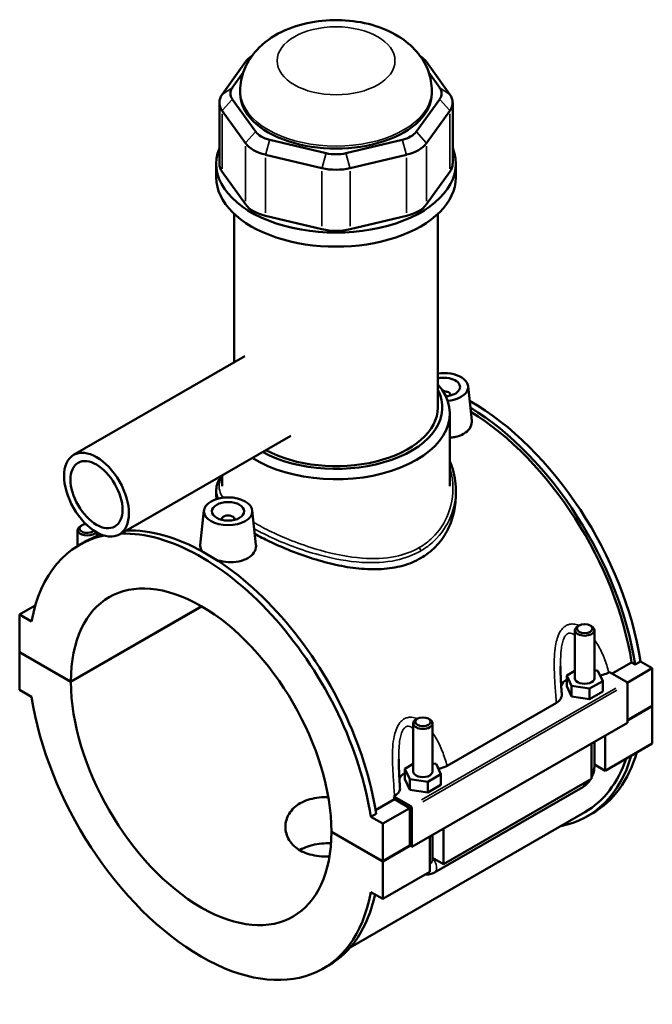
# Model space of a CAD drawing. Header units: inches. Extents: x -1.3 to 48.5, y -1.8 to 47.8.
# Tile 8 of 8: x 40.8 to 48.5, y 35.8 to 47.8. Entities that reach past the tile are written whole.
import ezdxf

# ---------------------------------------------------------------- set-up
doc = ezdxf.new("R2010")
doc.units = ezdxf.units.IN
doc.header["$MEASUREMENT"] = 0
doc.layers.add('Visible (ANSI)', color=7, linetype='Continuous', lineweight=50)
doc.layers.add('Visible Narrow (ANSI)', color=7, linetype='Continuous', lineweight=35)

msp = doc.modelspace()

# ---------------------------------------------------------------- linework, layer by layer
at = {"layer": 'Visible (ANSI)'}
for p, q in [((43.588, 47.303), (43.303, 46.906)), ((46.08, 46.906), (45.795, 47.303)), ((43.427, 46.987), (43.561, 47.172)), ((45.823, 47.172), (45.956, 46.987)), ((43.524, 46.918), (43.524, 46.949)), ((45.86, 46.918), (45.86, 46.949)), ((43.269, 46.807), (43.269, 46.063)), ((43.713, 46.452), (43.427, 46.848)), ((45.956, 46.848), (45.671, 46.452)), ((46.115, 46.807), (46.115, 46.063)), ((43.303, 46.708), (43.588, 46.312)), ((45.795, 46.312), (46.08, 46.708)), ((44.571, 46.19), (43.883, 46.354)), ((45.5, 46.354), (44.812, 46.19)), ((43.831, 46.172), (44.52, 46.008)), ((44.864, 46.008), (45.552, 46.172)), ((43.232, 45.892), (43.232, 46.063)), ((43.588, 45.567), (43.303, 45.964)), ((46.08, 45.964), (45.795, 45.567)), ((46.152, 45.892), (46.152, 46.063)), ((43.451, 43.643), (43.451, 45.449)), ((44.52, 45.263), (43.831, 45.427)), ((45.552, 45.427), (44.864, 45.263)), ((45.933, 43.09), (45.933, 45.449)), ((43.58, 43.717), (41.492, 42.515)), ((46.302, 43.352), (46.347, 42.931)), ((46.086, 43.245), (46.086, 43.237)), ((46.079, 42.131), (46.079, 43.016)), ((44.139, 42.747), (42.051, 41.544)), ((43.305, 42.131), (43.305, 42.266)), ((43.232, 42.087), (43.232, 42.015)), ((46.152, 42.087), (46.152, 42.015)), ((43.082, 41.837), (43.036, 41.415)), ((43.671, 41.837), (43.716, 41.417)), ((41.592, 41.656), (41.575, 41.647)), ((43.298, 41.722), (43.298, 41.73)), ((43.455, 41.722), (43.455, 41.73)), ((41.541, 41.404), (41.541, 41.599)), ((41.777, 41.524), (41.777, 41.568)), ((41.561, 41.416), (41.627, 41.454)), ((41.025, 40.679), (40.834, 40.569)), ((40.979, 40.485), (40.834, 40.569)), ((40.834, 40.569), (40.834, 40.111)), ((41.459, 39.751), (43.052, 40.669)), ((43.055, 40.667), (41.459, 39.748)), ((47.657, 40.436), (47.64, 40.426)), ((47.791, 40.436), (47.808, 40.426)), ((47.606, 39.792), (47.606, 40.378)), ((47.842, 39.792), (47.842, 40.378)), ((40.834, 40.111), (41.459, 39.751)), ((40.834, 40.108), (40.837, 40.11)), ((40.834, 40.108), (40.834, 39.651)), ((41.459, 39.748), (40.834, 40.108)), ((48.061, 39.848), (48.296, 39.983)), ((48.338, 39.959), (48.296, 39.983)), ((48.404, 39.997), (48.338, 39.959)), ((48.404, 39.997), (48.549, 39.913)), ((47.606, 39.884), (47.505, 39.825)), ((47.885, 39.884), (47.842, 39.891)), ((47.944, 39.758), (47.885, 39.884)), ((48.018, 39.862), (48.027, 39.867)), ((48.027, 39.867), (48.234, 39.748)), ((48.549, 39.913), (48.244, 39.737)), ((48.549, 39.913), (48.549, 39.456)), ((47.505, 39.825), (47.564, 39.699)), ((47.505, 39.697), (47.505, 39.825)), ((47.783, 39.665), (47.944, 39.758)), ((47.944, 39.629), (47.944, 39.758)), ((48.248, 39.724), (48.248, 39.25)), ((40.834, 39.651), (40.979, 39.567)), ((47.505, 39.697), (47.564, 39.57)), ((47.564, 39.57), (47.564, 39.699)), ((47.564, 39.699), (47.783, 39.665)), ((47.783, 39.536), (47.783, 39.665)), ((47.783, 39.536), (47.944, 39.629)), ((46.046, 38.726), (47.379, 39.493)), ((47.564, 39.57), (47.783, 39.536)), ((48.248, 39.282), (48.549, 39.456)), ((48.549, 39.452), (48.248, 39.279)), ((48.546, 39.454), (48.549, 39.452)), ((48.549, 39.452), (48.549, 38.995)), ((48.248, 39.25), (45.618, 37.736)), ((45.633, 39.242), (45.633, 38.655)), ((45.684, 39.3), (45.668, 39.29)), ((45.819, 39.3), (45.835, 39.29)), ((45.87, 39.242), (45.87, 38.655)), ((47.808, 38.568), (47.808, 38.997)), ((47.842, 38.712), (47.842, 39.017)), ((47.975, 39.093), (47.975, 38.664)), ((48.549, 38.995), (47.975, 38.664)), ((45.912, 38.748), (45.87, 38.755)), ((45.633, 38.748), (45.532, 38.689)), ((45.532, 38.689), (45.591, 38.563)), ((45.532, 38.561), (45.532, 38.689)), ((45.971, 38.622), (45.912, 38.748)), ((47.975, 38.664), (47.842, 38.741)), ((45.532, 38.561), (45.591, 38.434)), ((45.591, 38.434), (45.591, 38.563)), ((45.591, 38.563), (45.81, 38.529)), ((45.81, 38.529), (45.971, 38.622)), ((45.81, 38.4), (45.81, 38.529)), ((45.971, 38.493), (45.971, 38.622)), ((47.808, 38.568), (46.002, 37.528)), ((45.591, 38.434), (45.81, 38.4)), ((45.81, 38.4), (45.971, 38.493)), ((45.894, 37.426), (47.7, 38.465)), ((45.175, 38.185), (45.403, 38.317)), ((45.397, 38.352), (45.406, 38.357)), ((45.604, 38.233), (45.397, 38.352)), ((45.59, 38.209), (45.403, 38.317)), ((47.727, 38.16), (44.865, 36.512)), ((45.59, 38.209), (45.261, 38.02)), ((45.59, 37.752), (45.59, 38.209)), ((45.618, 37.736), (45.618, 38.209)), ((45.182, 38.141), (45.116, 38.103)), ((45.261, 38.02), (45.116, 38.103)), ((47.756, 38.11), (47.822, 38.148)), ((44.636, 37.922), (45.261, 37.562)), ((44.636, 37.919), (44.639, 37.921)), ((45.261, 37.559), (44.636, 37.919)), ((45.261, 37.562), (45.261, 38.02)), ((46.002, 37.957), (46.002, 37.528)), ((45.835, 37.432), (45.835, 37.861)), ((45.87, 37.881), (45.87, 37.576)), ((45.261, 37.562), (45.59, 37.752)), ((45.592, 37.75), (45.261, 37.559)), ((45.59, 37.752), (45.618, 37.736)), ((45.261, 37.102), (45.261, 37.559)), ((46.002, 37.528), (45.87, 37.605)), ((45.835, 37.432), (45.261, 37.102)), ((45.116, 37.185), (45.261, 37.102)), ((44.534, 36.254), (44.6, 36.292))]:
    msp.add_line(p, q, dxfattribs=at)
for centre, major_axis, ratio, start_param, end_param in [((44.003, 47.204), (-0.449, 0), 0.575862, 5.557735, 5.890486), ((45.38, 47.204), (-0.449, 0), 0.575862, 3.534292, 3.867042), ((43.718, 46.918), (-0.314, 0), 0.575862, 5.890486, 6.675884), ((44.692, 46.918), (-1.168, 0), 0.575862, 0, 3.141593), ((45.665, 46.918), (0.314, 0), 0.575862, 5.890486, 6.675884), ((43.718, 46.807), (-0.449, 0), 0.575862, 5.890486, 6.675884), ((45.665, 46.807), (0.449, 0), 0.575862, 5.890486, 6.675884), ((44.003, 46.521), (-0.314, 0), 0.575862, 0.392699, 1.178097), ((45.38, 46.521), (0.314, 0), 0.575862, 5.105088, 5.890486), ((44.692, 46.063), (-1.46, 0), 0.575862, 6.057534, 9.650429), ((44.003, 46.411), (0.449, 0), 0.575862, 3.534292, 4.31969), ((45.38, 46.411), (0.449, 0), 0.575862, 5.105088, 5.890486), ((44.692, 46.357), (-0.314, 0), 0.575862, 1.178097, 1.963495), ((43.718, 46.063), (-0.449, 0), 0.575862, 0, 0.392699), ((44.692, 46.247), (0.449, 0), 0.575862, 4.31969, 5.105088), ((45.665, 46.063), (0.449, 0), 0.575862, 5.890486, 6.283185), ((44.692, 45.892), (-1.46, 0), 0.575862, 0, 3.141593), ((44.003, 45.666), (-0.449, 0), 0.575862, 0.392699, 1.178097), ((45.38, 45.666), (0.449, 0), 0.575862, 5.105088, 5.890486), ((44.692, 45.502), (-0.449, 0), 0.575862, 1.178097, 1.963495), ((46.007, 43.341), (0.295, 0), 0.575862, 4.864464, 8.108236), ((46.007, 43.341), (0.197, 0), 0.575862, 4.82369, 8.240845), ((44.692, 43.016), (1.387, 0), 0.575862, 3.883991, 6.74614), ((44.692, 43.09), (1.297, 0), 0.575862, 3.950562, 6.578502), ((46.007, 43.245), (0.0787, 0), 0.575862, 6.114496, 8.005755), ((44.692, 43.09), (1.241, 0), 0.575862, 3.951628, 6.283185), ((46.336, 40.729), (-1.486, 2.581), 0.578093, 4.118597, 5.506763), ((46.27, 40.691), (1.486, -2.581), 0.578093, 0.977004, 2.329781), ((46.27, 40.691), (-1.457, 2.53), 0.578093, 4.122438, 5.468151), ((43.376, 41.73), (-0.0787, 0), 0.575862, 2.972903, 6.451874), ((41.659, 41.599), (0.118, 0), 0.575862, 2.360047, 5.898305), ((41.659, 41.618), (-0.0945, 0), 0.575862, 4.897983, 8.896327), ((43.048, 38.835), (-1.486, 2.581), 0.578093, 6.096401, 6.880845), ((43.113, 38.873), (-1.486, 2.581), 0.578093, 6.154906, 6.283185), ((43.048, 38.835), (-1.486, 2.581), 0.578093, 4.118597, 5.982807), ((43.113, 38.873), (-1.486, 2.581), 0.578093, 4.118597, 5.982807), ((43.048, 38.835), (-1.121, 1.946), 0.578093, 3.929801, 7.069641), ((47.724, 40.378), (-0.118, 0), 0.575862, 5.50164, 10.206324), ((43.048, 38.835), (1.121, -1.946), 0.578093, 3.929801, 7.069641), ((47.724, 39.663), (-0.295, 0), 0.575862, 5.550783, 6.037695), ((47.724, 39.792), (-0.118, 0), 0.575862, 0, 3.141593), ((48.234, 39.732), (-0.0098, 0.0171), 0.578093, 3.928925, 5.499721), ((43.048, 38.835), (1.486, -2.581), 0.578093, 4.118597, 6.880845), ((45.751, 39.242), (-0.118, 0), 0.575862, 5.50164, 10.206324), ((46.336, 40.729), (1.486, -2.581), 0.578093, 0, 0.504816), ((46.27, 40.691), (1.486, -2.581), 0.578093, 6.084831, 6.788002), ((46.27, 40.691), (1.457, -2.53), 0.578093, 0, 0.467343), ((45.751, 38.527), (-0.295, 0), 0.575862, 5.550783, 6.037695), ((45.751, 38.655), (-0.118, 0), 0.575862, 0, 3.141593), ((43.376, 39.024), (-1.457, 2.53), 0.578093, 4.122438, 4.136197), ((45.604, 38.217), (0.0098, -0.0171), 0.578093, 0.787332, 2.358128), ((43.113, 38.873), (1.486, -2.581), 0.578093, 0, 0.565884)]:
    msp.add_ellipse(centre, major_axis=major_axis, ratio=ratio, start_param=start_param, end_param=end_param, dxfattribs=at)
for centre, major_axis, ratio in [((41.771, 42.029), (-0.279, 0.485), 0.578093), ((41.771, 42.029), (-0.224, 0.388), 0.578093), ((43.376, 41.826), (0.295, 0), 0.575862), ((43.376, 41.826), (0.197, 0), 0.575862), ((47.724, 40.397), (0.0945, 0), 0.575862), ((45.751, 39.261), (0.0945, 0), 0.575862)]:
    msp.add_ellipse(centre, major_axis=major_axis, ratio=ratio, dxfattribs=at)
for points, knots in [([(45.86, 46.949), (45.86, 47.031), (45.844, 47.112), (45.789, 47.267), (45.746, 47.339), (45.636, 47.477), (45.565, 47.539), (45.392, 47.656), (45.287, 47.704), (45.057, 47.777), (44.932, 47.8), (44.68, 47.817), (44.554, 47.811), (44.307, 47.772), (44.186, 47.738), (43.958, 47.638), (43.85, 47.571), (43.681, 47.404), (43.614, 47.312), (43.541, 47.124), (43.524, 47.037), (43.524, 46.949)], [0.785398, 0.785398, 0.785398, 0.785398, 0.990781, 0.990781, 1.213956, 1.213956, 1.492047, 1.492047, 1.849748, 1.849748, 2.239826, 2.239826, 2.624771, 2.624771, 3.011844, 3.011844, 3.397733, 3.397733, 3.707065, 3.707065, 3.926991, 3.926991, 3.926991, 3.926991]), ([(46.347, 42.931), (46.347, 42.927), (46.347, 42.922), (46.348, 42.891), (46.339, 42.863), (46.305, 42.811), (46.279, 42.788), (46.248, 42.771)], [4.5118155, 4.5118155, 4.5118155, 4.5118155, 4.5655508, 4.5655508, 4.8918836, 4.8918836, 5.2182164, 5.2182164, 5.2182164, 5.2182164]), ([(46.248, 42.771), (46.218, 42.754), (46.18, 42.739), (46.118, 42.727), (46.099, 42.725), (46.079, 42.723)], [0, 0, 0, 0, 0.3263328, 0.3263328, 0.4749557, 0.4749557, 0.4749557, 0.4749557]), ([(46.079, 42.44), (46.088, 42.418), (46.097, 42.396), (46.12, 42.327), (46.132, 42.28), (46.148, 42.184), (46.152, 42.136), (46.152, 42.087)], [30.152517, 30.152517, 30.152517, 30.152517, 30.379459, 30.379459, 30.841133, 30.841133, 31.302808, 31.302808, 31.302808, 31.302808]), ([(43.232, 42.087), (43.232, 42.117), (43.237, 42.146), (43.259, 42.205), (43.275, 42.233), (43.296, 42.261)], [19.919116, 19.919116, 19.919116, 19.919116, 20.42813, 20.42813, 20.952165, 20.952165, 20.952165, 20.952165]), ([(46.152, 42.015), (46.152, 41.943), (46.143, 41.868), (46.107, 41.721), (46.079, 41.648), (46.006, 41.513), (45.959, 41.45), (45.852, 41.34), (45.79, 41.293), (45.724, 41.255)], [19.951937, 19.951937, 19.951937, 19.951937, 20.665618, 20.665618, 21.379298, 21.379298, 22.092979, 22.092979, 22.80666, 22.80666, 22.80666, 22.80666]), ([(45.724, 41.255), (45.658, 41.217), (45.583, 41.185), (45.422, 41.141), (45.336, 41.127), (45.156, 41.117), (45.063, 41.12), (44.876, 41.138), (44.782, 41.154), (44.601, 41.194), (44.508, 41.219), (44.321, 41.277), (44.228, 41.311), (44.048, 41.382), (43.961, 41.42), (43.817, 41.489), (43.757, 41.52), (43.702, 41.55)], [0, 0, 0, 0, 0.713681, 0.713681, 1.427362, 1.427362, 2.141043, 2.141043, 2.854724, 2.854724, 3.566459, 3.566459, 4.278194, 4.278194, 4.98993, 4.98993, 5.552735, 5.552735, 5.552735, 5.552735]), ([(43.06, 41.338), (43.044, 41.36), (43.036, 41.382), (43.036, 41.407), (43.036, 41.411), (43.036, 41.415)], [4.2567096, 4.2567096, 4.2567096, 4.2567096, 4.5655508, 4.5655508, 4.6175893, 4.6175893, 4.6175893, 4.6175893]), ([(43.716, 41.417), (43.717, 41.412), (43.717, 41.408), (43.717, 41.377), (43.709, 41.348), (43.674, 41.297), (43.648, 41.274), (43.618, 41.256)], [7.1209237, 7.1209237, 7.1209237, 7.1209237, 7.174659, 7.174659, 7.5009918, 7.5009918, 7.8273246, 7.8273246, 7.8273246, 7.8273246]), ([(43.618, 41.256), (43.588, 41.239), (43.549, 41.225), (43.465, 41.208), (43.42, 41.205), (43.334, 41.21), (43.289, 41.217), (43.245, 41.229), (43.243, 41.229), (43.241, 41.23)], [2.6091082, 2.6091082, 2.6091082, 2.6091082, 2.935441, 2.935441, 3.2617737, 3.2617737, 3.587718, 3.587718, 3.6024312, 3.6024312, 3.6024312, 3.6024312]), ([(47.445, 39.593), (47.444, 39.616), (47.442, 39.639), (47.439, 39.686), (47.437, 39.709), (47.435, 39.756), (47.434, 39.779), (47.431, 39.826), (47.431, 39.849), (47.429, 39.895), (47.429, 39.917), (47.429, 39.94)], [0.6522169, 0.6522169, 0.6522169, 0.6522169, 0.8432351, 0.8432351, 1.0342533, 1.0342533, 1.2252715, 1.2252715, 1.4162896, 1.4162896, 1.6073078, 1.6073078, 1.6073078, 1.6073078]), ([(47.911, 39.827), (47.924, 39.829), (47.935, 39.831), (47.974, 39.841), (47.998, 39.85), (48.018, 39.862)], [-0.3161974, -0.3161974, -0.3161974, -0.3161974, -0.2208786, -0.2208786, 0, 0, 0, 0]), ([(47.379, 39.493), (47.396, 39.503), (47.41, 39.515), (47.432, 39.54), (47.439, 39.553), (47.445, 39.576), (47.446, 39.584), (47.445, 39.593)], [-0.6116053, -0.6116053, -0.6116053, -0.6116053, -0.4261876, -0.4261876, -0.2412182, -0.2412182, -0.127507, -0.127507, -0.127507, -0.127507]), ([(45.472, 38.457), (45.471, 38.48), (45.469, 38.503), (45.466, 38.55), (45.465, 38.573), (45.462, 38.62), (45.461, 38.643), (45.459, 38.689), (45.458, 38.713), (45.457, 38.758), (45.456, 38.781), (45.456, 38.804)], [0.6521362, 0.6521362, 0.6521362, 0.6521362, 0.8431544, 0.8431544, 1.0341725, 1.0341725, 1.2251907, 1.2251907, 1.4162089, 1.4162089, 1.607227, 1.607227, 1.607227, 1.607227]), ([(45.939, 38.691), (45.951, 38.693), (45.963, 38.695), (46.001, 38.705), (46.025, 38.714), (46.046, 38.726)], [-0.3161974, -0.3161974, -0.3161974, -0.3161974, -0.2208786, -0.2208786, 0, 0, 0, 0]), ([(47.808, 38.581), (47.811, 38.587), (47.813, 38.592), (47.824, 38.615), (47.83, 38.633), (47.84, 38.672), (47.842, 38.692), (47.842, 38.712)], [3.9900665, 3.9900665, 3.9900665, 3.9900665, 4.0840704, 4.0840704, 4.3982297, 4.3982297, 4.712389, 4.712389, 4.712389, 4.712389]), ([(47.7, 38.465), (47.718, 38.476), (47.734, 38.488), (47.762, 38.515), (47.775, 38.53), (47.79, 38.551), (47.793, 38.556), (47.796, 38.562)], [3.1415927, 3.1415927, 3.1415927, 3.1415927, 3.4557519, 3.4557519, 3.7699112, 3.7699112, 3.8682842, 3.8682842, 3.8682842, 3.8682842]), ([(45.406, 38.357), (45.423, 38.367), (45.437, 38.379), (45.459, 38.404), (45.466, 38.417), (45.472, 38.439), (45.473, 38.448), (45.472, 38.457)], [-0.6116053, -0.6116053, -0.6116053, -0.6116053, -0.4261876, -0.4261876, -0.2412182, -0.2412182, -0.127507, -0.127507, -0.127507, -0.127507]), ([(44.612, 37.619), (44.599, 37.619), (44.586, 37.618), (44.534, 37.619), (44.494, 37.621), (44.418, 37.633), (44.381, 37.642), (44.314, 37.664), (44.283, 37.678), (44.228, 37.71), (44.202, 37.729), (44.156, 37.771), (44.137, 37.795), (44.105, 37.845), (44.094, 37.872), (44.078, 37.926), (44.074, 37.954), (44.074, 38.007), (44.078, 38.035), (44.094, 38.089), (44.105, 38.116), (44.137, 38.167), (44.156, 38.19), (44.202, 38.233), (44.228, 38.252), (44.283, 38.284), (44.314, 38.298), (44.381, 38.32), (44.418, 38.329), (44.494, 38.34), (44.534, 38.343), (44.581, 38.343), (44.59, 38.343), (44.598, 38.343)], [1.388076, 1.388076, 1.388076, 1.388076, 1.48498, 1.48498, 1.781926, 1.781926, 2.078873, 2.078873, 2.37582, 2.37582, 2.672767, 2.672767, 2.969713, 2.969713, 3.26666, 3.26666, 3.563607, 3.563607, 3.860615, 3.860615, 4.157623, 4.157623, 4.454631, 4.454631, 4.75164, 4.75164, 5.048648, 5.048648, 5.345656, 5.345656, 5.642664, 5.642664, 5.703211, 5.703211, 5.703211, 5.703211]), ([(44.631, 37.781), (44.612, 37.781), (44.592, 37.781), (44.533, 37.779), (44.494, 37.776), (44.418, 37.763), (44.381, 37.753), (44.314, 37.73), (44.283, 37.716), (44.253, 37.699), (44.252, 37.698), (44.25, 37.697)], [3.708068, 3.708068, 3.708068, 3.708068, 3.851694, 3.851694, 4.147991, 4.147991, 4.444288, 4.444288, 4.740585, 4.740585, 4.758561, 4.758561, 4.758561, 4.758561]), ([(45.779, 37.4), (45.794, 37.398), (45.809, 37.398), (45.843, 37.403), (45.862, 37.409), (45.883, 37.42), (45.889, 37.423), (45.894, 37.426)], [2.6025278, 2.6025278, 2.6025278, 2.6025278, 2.7863637, 2.7863637, 3.0520987, 3.0520987, 3.1415927, 3.1415927, 3.1415927, 3.1415927])]:
    msp.add_open_spline(points, degree=3, knots=knots, dxfattribs=at)
msp.add_open_spline([(43.236, 41.976), (43.233, 41.989), (43.232, 42.002), (43.232, 42.015)], degree=3, dxfattribs=at)
at = {"layer": 'Visible Narrow (ANSI)'}
for p, q in [((43.638, 47.335), (43.591, 47.305)), ((45.746, 47.335), (45.793, 47.305)), ((43.421, 46.983), (43.309, 46.91)), ((45.962, 46.983), (46.074, 46.91)), ((43.421, 46.841), (43.309, 46.715)), ((45.962, 46.841), (46.074, 46.715)), ((43.303, 46.001), (43.303, 46.671)), ((46.08, 46.671), (46.08, 46.001)), ((43.706, 46.445), (43.594, 46.319)), ((45.677, 46.445), (45.789, 46.319)), ((43.88, 46.345), (43.834, 46.181)), ((45.503, 46.345), (45.549, 46.181)), ((43.588, 46.275), (43.588, 45.605)), ((45.795, 45.605), (45.795, 46.275)), ((43.831, 45.465), (43.831, 46.135)), ((44.569, 46.18), (44.522, 46.017)), ((44.815, 46.18), (44.861, 46.017)), ((45.552, 46.135), (45.552, 45.465)), ((44.52, 45.97), (44.52, 45.3)), ((44.864, 45.3), (44.864, 45.97)), ((48.102, 39.672), (45.735, 38.309)), ((45.749, 38.285), (48.116, 39.648))]:
    msp.add_line(p, q, dxfattribs=at)
msp.add_ellipse((44.692, 47.316), major_axis=(0.719, 0), ratio=0.575862, dxfattribs=at)
for centre, major_axis, ratio, start_param, end_param in [((44.692, 46.949), (-1.168, 0), 0.575862, 0.15708, 2.984513), ((45.692, 41.361), (-0.0224, 0.0389), 0.578093, 3.982831, 4.953152), ((47.724, 38.712), (0.118, 0), 0.575862, 5.537057, 6.243915), ((47.641, 38.568), (0.059, -0.102), 0.578093, 0.039559, 0.751625), ((45.751, 37.576), (0.118, 0), 0.575862, 5.537057, 6.243915), ((45.835, 37.528), (0.059, -0.102), 0.578093, 0.096552, 1.834497)]:
    msp.add_ellipse(centre, major_axis=major_axis, ratio=ratio, start_param=start_param, end_param=end_param, dxfattribs=at)
for points, knots in [([(46.079, 42.363), (46.094, 42.315), (46.104, 42.266), (46.128, 42.074), (46.111, 41.928), (46.017, 41.685), (45.951, 41.585), (45.818, 41.457), (45.765, 41.418), (45.707, 41.384)], [30.472978, 30.472978, 30.472978, 30.472978, 30.971387, 30.971387, 32.384231, 32.384231, 33.531234, 33.531234, 34.151052, 34.151052, 34.151052, 34.151052]), ([(43.314, 41.993), (43.275, 42.051), (43.26, 42.106), (43.273, 42.192), (43.285, 42.223), (43.305, 42.254)], [18.992947, 18.992947, 18.992947, 18.992947, 20.156199, 20.156199, 20.804762, 20.804762, 20.804762, 20.804762]), ([(45.724, 41.342), (45.784, 41.377), (45.838, 41.417), (45.976, 41.548), (46.044, 41.65), (46.131, 41.865), (46.152, 41.976), (46.152, 42.087)], [-34.151052, -34.151052, -34.151052, -34.151052, -33.531234, -33.531234, -32.384231, -32.384231, -31.302808, -31.302808, -31.302808, -31.302808]), ([(45.707, 41.384), (45.62, 41.334), (45.522, 41.298), (45.289, 41.251), (45.151, 41.245), (44.842, 41.268), (44.669, 41.303), (44.291, 41.41), (44.086, 41.49), (43.828, 41.613), (43.754, 41.652), (43.687, 41.691)], [11.383684, 11.383684, 11.383684, 11.383684, 12.312796, 12.312796, 13.435506, 13.435506, 14.754448, 14.754448, 16.380539, 16.380539, 17.090562, 17.090562, 17.090562, 17.090562]), ([(43.695, 41.613), (43.752, 41.581), (43.814, 41.55), (44.062, 41.433), (44.271, 41.353), (44.658, 41.248), (44.835, 41.215), (45.151, 41.195), (45.293, 41.202), (45.533, 41.253), (45.634, 41.291), (45.724, 41.342)], [-16.953749, -16.953749, -16.953749, -16.953749, -16.380539, -16.380539, -14.754448, -14.754448, -13.435506, -13.435506, -12.312796, -12.312796, -11.383684, -11.383684, -11.383684, -11.383684]), ([(47.655, 40.435), (47.633, 40.444), (47.61, 40.451), (47.568, 40.454), (47.549, 40.453), (47.519, 40.444), (47.507, 40.439), (47.497, 40.433), (47.486, 40.427), (47.476, 40.419), (47.451, 40.396), (47.437, 40.379), (47.41, 40.335), (47.398, 40.306), (47.38, 40.249), (47.374, 40.22), (47.361, 40.147), (47.357, 40.101), (47.352, 40.001), (47.352, 39.947), (47.356, 39.826), (47.359, 39.76), (47.368, 39.626), (47.374, 39.559), (47.379, 39.493)], [-3.541061, -3.541061, -3.541061, -3.541061, -3.318544, -3.318544, -3.133422, -3.133422, -3.017722, -3.017722, -3.017722, -2.902021, -2.902021, -2.7169, -2.7169, -2.476964, -2.476964, -2.261983, -2.261983, -1.933859, -1.933859, -1.547854, -1.547854, -1.066832, -1.066832, -0.563664, -0.563664, -0.563664, -0.563664]), ([(47.429, 39.94), (47.429, 39.977), (47.43, 40.015), (47.433, 40.088), (47.436, 40.125), (47.444, 40.182), (47.448, 40.204), (47.459, 40.247), (47.466, 40.268), (47.481, 40.3), (47.489, 40.312), (47.504, 40.327), (47.509, 40.332), (47.515, 40.335), (47.522, 40.339), (47.528, 40.341), (47.545, 40.344), (47.556, 40.343), (47.58, 40.334), (47.593, 40.326), (47.606, 40.314)], [1.607308, 1.607308, 1.607308, 1.607308, 1.933859, 1.933859, 2.261983, 2.261983, 2.476964, 2.476964, 2.7169, 2.7169, 2.902021, 2.902021, 3.017722, 3.017722, 3.017722, 3.133422, 3.133422, 3.318544, 3.318544, 3.550695, 3.550695, 3.550695, 3.550695]), ([(48.018, 39.862), (48.003, 39.922), (47.984, 39.981), (47.939, 40.094), (47.914, 40.148), (47.871, 40.221), (47.857, 40.243), (47.842, 40.264)], [-5.471779, -5.471779, -5.471779, -5.471779, -4.968611, -4.968611, -4.48759, -4.48759, -4.27423, -4.27423, -4.27423, -4.27423]), ([(45.683, 39.299), (45.66, 39.308), (45.637, 39.315), (45.595, 39.318), (45.576, 39.317), (45.546, 39.308), (45.534, 39.303), (45.524, 39.297), (45.513, 39.291), (45.503, 39.283), (45.478, 39.26), (45.464, 39.243), (45.438, 39.199), (45.425, 39.17), (45.408, 39.113), (45.401, 39.084), (45.388, 39.011), (45.384, 38.965), (45.379, 38.865), (45.38, 38.811), (45.383, 38.69), (45.387, 38.624), (45.396, 38.49), (45.401, 38.423), (45.406, 38.357)], [-3.540981, -3.540981, -3.540981, -3.540981, -3.318463, -3.318463, -3.133342, -3.133342, -3.017641, -3.017641, -3.017641, -2.90194, -2.90194, -2.716819, -2.716819, -2.476883, -2.476883, -2.261903, -2.261903, -1.933779, -1.933779, -1.547774, -1.547774, -1.066752, -1.066752, -0.563583, -0.563583, -0.563583, -0.563583]), ([(45.456, 38.804), (45.456, 38.841), (45.457, 38.879), (45.46, 38.952), (45.463, 38.989), (45.471, 39.046), (45.475, 39.068), (45.486, 39.111), (45.493, 39.132), (45.509, 39.164), (45.516, 39.176), (45.531, 39.191), (45.537, 39.196), (45.543, 39.199), (45.549, 39.203), (45.555, 39.205), (45.572, 39.208), (45.583, 39.207), (45.607, 39.198), (45.621, 39.19), (45.633, 39.178)], [1.607227, 1.607227, 1.607227, 1.607227, 1.933779, 1.933779, 2.261903, 2.261903, 2.476883, 2.476883, 2.716819, 2.716819, 2.90194, 2.90194, 3.017641, 3.017641, 3.017641, 3.133342, 3.133342, 3.318463, 3.318463, 3.550614, 3.550614, 3.550614, 3.550614]), ([(46.046, 38.726), (46.03, 38.785), (46.011, 38.845), (45.966, 38.958), (45.941, 39.012), (45.898, 39.085), (45.884, 39.107), (45.87, 39.128)], [-5.471699, -5.471699, -5.471699, -5.471699, -4.968529, -4.968529, -4.487508, -4.487508, -4.274149, -4.274149, -4.274149, -4.274149])]:
    msp.add_open_spline(points, degree=3, knots=knots, dxfattribs=at)
msp.add_open_spline([(43.232, 42.087), (43.232, 42.052), (43.24, 42.017), (43.258, 41.982)], degree=3, dxfattribs=at)

doc.saveas('drawing.dxf')
